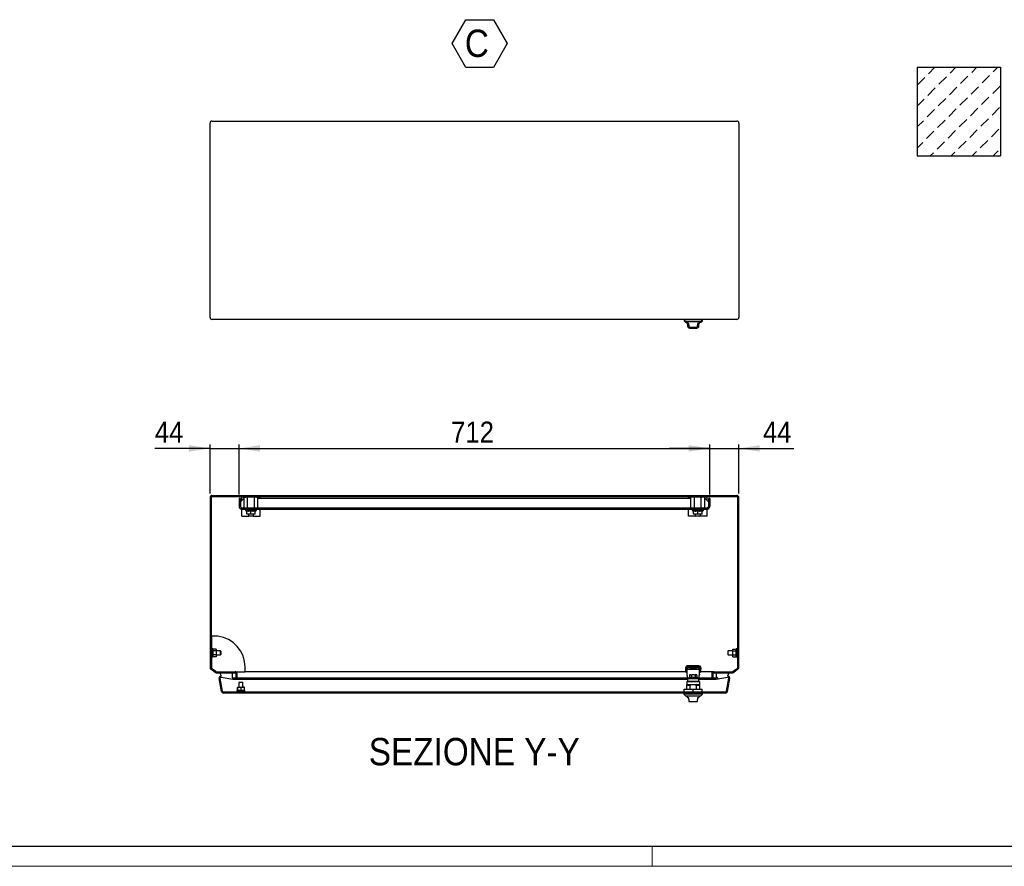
# Model space of a CAD drawing. Header units: millimetres. Extents: x 0 to 5046, y 0 to 3564.
# Tile 2 of 6: x 1569 to 3059, y 0 to 1280. Entities that reach past the tile are written whole.
import ezdxf

# ---------------------------------------------------------------- set-up
doc = ezdxf.new("R2010")
doc.units = ezdxf.units.MM
doc.header["$LTSCALE"] = 6
doc.layers.add('SLD-0', color=179, linetype='Continuous')
doc.layers.add('SLD-0_1', color=7, linetype='Continuous')
doc.styles.add('SLDTEXTSTYLE3', font='Gothic.ttf', dxfattribs={"width": 0.913})
doc.dimstyles.new('SLDDIMSTYLE1', dxfattribs={"dimtxt": 31.75, "dimasz": 31.75, "dimexe": 0, "dimexo": 0.0625, "dimgap": 7.9375, "dimtad": 1, "dimrnd": 1e-09, "dimzin": 12, "dimdsep": 46, "dimtxsty": 'SLDTEXTSTYLE3', "dimsah": 1, "dimcen": 0.09, "dimadec": 0, "dimazin": 3, "dimtfac": 1, "dimtofl": 0, "dimtmove": 0, "dimatfit": 3, "dimfxl": 1, "dimfrac": 2, "dimtolj": 1, "dimtzin": 12, "dimarcsym": 0})
doc.dimstyles.new('SLDDIMSTYLE3', dxfattribs={"dimtxt": 31.75, "dimasz": 31.75, "dimexe": 0, "dimexo": 0.0625, "dimgap": 7.9375, "dimtad": 1, "dimrnd": 1e-09, "dimzin": 12, "dimdsep": 46, "dimtxsty": 'SLDTEXTSTYLE3', "dimsah": 1, "dimcen": 0.09, "dimadec": 0, "dimazin": 3, "dimtfac": 1, "dimtmove": 0, "dimatfit": 0, "dimfxl": 1, "dimfrac": 2, "dimtolj": 1, "dimtzin": 12, "dimarcsym": 0})

# ---------------------------------------------------------------- blocks, each defined once
blk = doc.blocks.new('SW_HATCH_0')
at = {"color": 0, "linetype": 'Continuous', "lineweight": 18}
for p, q in [((0, 0), (9.8, 9.8)), ((32.7, 1), (41.5, 9.8)), ((65.4, 1.9), (73.3, 9.8)), ((98.1, 2.9), (105, 9.8)), ((-16.8, -16.8), (-5.6, -5.6)), ((15.9, -15.9), (27.1, -4.6)), ((48.6, -14.9), (59.8, -3.7)), ((81.3, -13.9), (92.5, -2.7)), ((-1, -32.7), (10.3, -21.5)), ((31.7, -31.7), (43, -20.5)), ((64.5, -30.8), (75.7, -19.6)), ((97.2, -29.8), (108.4, -18.6)), ((-17, -48.8), (-6.6, -38.3)), ((14.9, -48.6), (26.1, -37.4)), ((47.6, -47.6), (58.9, -36.4)), ((80.3, -46.7), (91.6, -35.4)), ((-1.9, -65.4), (9.3, -54.2)), ((30.8, -64.5), (42, -53.2)), ((63.5, -63.5), (74.7, -52.3)), ((96.2, -62.5), (107.4, -51.3)), ((-17, -80.5), (-7.5, -71)), ((13.9, -81.3), (25.2, -70.1)), ((46.7, -80.3), (57.9, -69.1)), ((79.4, -79.4), (90.6, -68.1)), ((-2.9, -98.1), (8.3, -86.9)), ((29.8, -97.2), (41, -86)), ((62.5, -96.2), (73.8, -85)), ((95.2, -95.2), (106.5, -84)), ((-17, -112.3), (-8.5, -103.8)), ((13, -114), (24.2, -102.8)), ((45.7, -113.1), (56.9, -101.8)), ((78.4, -112.1), (89.6, -100.9)), ((34.6, -124.2), (40.1, -118.7)), ((66.3, -124.2), (72.8, -117.7)), ((98.1, -124.2), (105.5, -116.7)), ((2.8, -124.2), (7.4, -119.6))]:
    blk.add_line(p, q, dxfattribs=at)
blk = doc.blocks.new('SW_NOTE_0_6')
at = {"layer": 'SLD-0_1', "color": 0}
for p, q in [((-19.3, 31.7), (1.5, 67.8)), ((1.5, 67.8), (43.2, 67.8)), ((43.2, 67.8), (64, 31.7)), ((1.5, -4.4), (-19.3, 31.7)), ((64, 31.7), (43.2, -4.4)), ((43.2, -4.4), (1.5, -4.4))]:
    blk.add_line(p, q, dxfattribs=at)
at = {"layer": 'SLD-0_1', "color": 0, "insert": (0, 52.7), "char_height": 41.3, "attachment_point": 1, "style": 'SLDTEXTSTYLE3'}
blk.add_mtext('C', dxfattribs=at)
blk = doc.blocks.new('_D_22')
at = {"layer": 'SLD-0', "color": 7}
for p, q in [((1857.4, 631.4), (1773.9, 631.4)), ((1857.4, 563.3), (1857.4, 637.4)), ((1857.4, 631.4), (1901.4, 631.4)), ((1901.4, 561.8), (1901.4, 637.4)), ((1901.4, 631.4), (1962.4, 631.4))]:
    blk.add_line(p, q, dxfattribs=at)
for points in [[(1857.4, 631.4), (1825.6, 636.3), (1825.6, 626.5)], [(1901.4, 631.4), (1933.1, 626.5), (1933.1, 636.3)]]:
    blk.add_solid(points, dxfattribs=at)
at = {"layer": 'SLD-0', "color": 7, "insert": (1773.9, 672), "char_height": 31.75, "attachment_point": 1, "style": 'SLDTEXTSTYLE3'}
blk.add_mtext('44', dxfattribs=at)
blk = doc.blocks.new('_D_23')
at = {"layer": 'SLD-0', "color": 7}
for p, q in [((1901.4, 561.8), (1901.4, 637.4)), ((1901.4, 631.4), (2613.4, 631.4)), ((2613.4, 561.8), (2613.4, 637.4))]:
    blk.add_line(p, q, dxfattribs=at)
for points in [[(1901.4, 631.4), (1933.1, 626.5), (1933.1, 636.3)], [(2613.4, 631.4), (2581.6, 636.3), (2581.6, 626.5)]]:
    blk.add_solid(points, dxfattribs=at)
at = {"layer": 'SLD-0', "color": 7, "insert": (2222.2, 672), "char_height": 31.75, "attachment_point": 1, "style": 'SLDTEXTSTYLE3'}
blk.add_mtext('712', dxfattribs=at)
blk = doc.blocks.new('_D_24')
at = {"layer": 'SLD-0', "color": 7}
for p, q in [((2613.4, 631.4), (2552.3, 631.4)), ((2613.4, 561.8), (2613.4, 637.4)), ((2613.4, 631.4), (2657.4, 631.4)), ((2657.4, 563.3), (2657.4, 637.4)), ((2657.4, 631.4), (2740.8, 631.4))]:
    blk.add_line(p, q, dxfattribs=at)
for points in [[(2613.4, 631.4), (2581.6, 636.3), (2581.6, 626.5)], [(2657.4, 631.4), (2689.1, 626.5), (2689.1, 636.3)]]:
    blk.add_solid(points, dxfattribs=at)
at = {"layer": 'SLD-0', "color": 7, "insert": (2693.9, 672), "char_height": 31.75, "attachment_point": 1, "style": 'SLDTEXTSTYLE3'}
blk.add_mtext('44', dxfattribs=at)

msp = doc.modelspace()

# ---------------------------------------------------------------- hatches: boundary and pattern name
at = {"layer": 'SLD-0', "linetype": 'Continuous', "lineweight": 18}
h = msp.add_hatch(dxfattribs=at)
h.set_pattern_fill('ANSI31', color=256, scale=6, style=0)
edge = h.paths.add_edge_path(flags=0)
edge.add_arc((2619.351552, 290.762304), 1.5, 90, 180, ccw=False)
edge.add_line((2619.351552, 292.262304), (2647.836768, 292.262304))
edge.add_arc((2647.836768, 295.262304), 3, 270, 305)
edge.add_line((2649.557497, 292.804848), (2656.072282, 297.366549))
edge.add_arc((2654.351552, 299.824005), 3, 305, 360)
edge.add_line((2657.351552, 299.824005), (2657.351552, 557.262304))
edge.add_arc((2654.351552, 557.262304), 3, 0, 90)
edge.add_line((2654.351552, 560.262304), (1860.351552, 560.262304))
edge.add_arc((1860.351552, 557.262304), 3, 90, 180)
edge.add_line((1857.351552, 557.262304), (1857.351552, 299.824005))
edge.add_arc((1860.351552, 299.824005), 3, 180, 235)
edge.add_line((1858.630823, 297.366549), (1865.145608, 292.804848))
edge.add_arc((1866.866337, 295.262304), 3, 235, 270)
edge.add_line((1866.866337, 292.262304), (1895.351552, 292.262304))
edge.add_arc((1895.351552, 290.762304), 1.5, 0, 90, ccw=False)
edge.add_line((1896.851552, 290.762304), (1896.851552, 284.262304))
edge.add_line((1896.851552, 284.262304), (1898.351552, 284.262304))
edge.add_line((1898.351552, 284.262304), (1898.351552, 290.762304))
edge.add_arc((1895.351552, 290.762304), 3, 0, 90)
edge.add_line((1895.351552, 293.762304), (1866.866337, 293.762304))
edge.add_arc((1866.866337, 295.262304), 1.5, 235, 270, ccw=False)
edge.add_line((1866.005972, 294.033576), (1859.491188, 298.595277))
edge.add_arc((1860.351552, 299.824005), 1.5, 180, 235, ccw=False)
edge.add_line((1858.851552, 299.824005), (1858.851552, 557.262304))
edge.add_arc((1860.351552, 557.262304), 1.5, 90, 180, ccw=False)
edge.add_line((1860.351552, 558.762304), (2654.351552, 558.762304))
edge.add_arc((2654.351552, 557.262304), 1.5, 0, 90, ccw=False)
edge.add_line((2655.851552, 557.262304), (2655.851552, 299.824005))
edge.add_arc((2654.351552, 299.824005), 1.5, -55, 0, ccw=False)
edge.add_line((2655.211917, 298.595277), (2648.697133, 294.033576))
edge.add_arc((2647.836768, 295.262304), 1.5, 270, 305, ccw=False)
edge.add_line((2647.836768, 293.762304), (2619.351552, 293.762304))
edge.add_arc((2619.351552, 290.762304), 3, 90, 180)
edge.add_line((2616.351552, 290.762304), (2616.351552, 284.262304))
edge.add_line((2616.351552, 284.262304), (2617.851552, 284.262304))
edge.add_line((2617.851552, 284.262304), (2617.851552, 290.762304))
h = msp.add_hatch(dxfattribs=at)
h.set_pattern_fill('ANSI31', color=256, scale=6, style=0)
edge = h.paths.add_edge_path(flags=0)
edge.add_line((1903.351552, 543.762304), (1903.351552, 555.762304))
edge.add_line((1903.351552, 555.762304), (1901.351552, 555.762304))
edge.add_line((1901.351552, 555.762304), (1901.351552, 543.762304))
edge.add_arc((1905.351552, 543.762304), 4, 180, 270)
edge.add_line((1905.351552, 539.762304), (2609.351552, 539.762304))
edge.add_arc((2609.351552, 543.762304), 4, 270, 360)
edge.add_line((2613.351552, 543.762304), (2613.351552, 555.762304))
edge.add_line((2613.351552, 555.762304), (2611.351552, 555.762304))
edge.add_line((2611.351552, 555.762304), (2611.351552, 543.762304))
edge.add_arc((2609.351552, 543.762304), 2, 270, 360, ccw=False)
edge.add_line((2609.351552, 541.762304), (1905.351552, 541.762304))
edge.add_arc((1905.351552, 543.762304), 2, 180, 270, ccw=False)
h = msp.add_hatch(dxfattribs=at)
h.set_pattern_fill('ANSI31', color=256, scale=6, angle=90, style=0)
edge = h.paths.add_edge_path(flags=0)
edge.add_line((1891.806851, 282.604004), (1892.067323, 284.081216))
edge.add_line((1892.067323, 284.081216), (1891.11139, 284.249773))
edge.add_line((1891.11139, 284.249773), (1891.090287, 291.265317))
edge.add_arc((1890.090291, 291.262308), 1, 0.172351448, 90.172351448)
edge.add_line((1890.087283, 292.262304), (1872.324428, 292.208871))
edge.add_line((1872.324428, 292.208871), (1874.620906, 287.15749))
edge.add_arc((1874.099962, 284.203067), 3, 80, 190)
edge.add_line((1871.145538, 283.682122), (1874.62475, 263.950531))
edge.add_arc((1877.579173, 264.471476), 3, 190, 270)
edge.add_line((1877.579173, 261.471476), (2637.123931, 261.471476))
edge.add_arc((2637.123931, 264.471476), 3, 270, 350)
edge.add_line((2640.078355, 263.950531), (2643.557567, 283.682122))
edge.add_arc((2640.603143, 284.203067), 3, 350, 460)
edge.add_line((2640.082199, 287.15749), (2642.378677, 292.208871))
edge.add_line((2642.378677, 292.208871), (2624.615822, 292.262304))
edge.add_arc((2624.612814, 291.262308), 1, 89.827648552, 179.827648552)
edge.add_line((2623.612818, 291.265317), (2623.591715, 284.249773))
edge.add_line((2623.591715, 284.249773), (2622.635782, 284.081216))
edge.add_line((2622.635782, 284.081216), (2622.896254, 282.604004))
edge.add_line((2622.896254, 282.604004), (2640.342671, 285.680278))
edge.add_arc((2640.603143, 284.203067), 1.5, -10, 100, ccw=False)
edge.add_line((2642.080355, 283.942594), (2638.601143, 264.211003))
edge.add_arc((2637.123931, 264.471476), 1.5, 270, 350, ccw=False)
edge.add_line((2637.123931, 262.971476), (1877.579173, 262.971476))
edge.add_arc((1877.579173, 264.471476), 1.5, 190, 270, ccw=False)
edge.add_line((1876.101962, 264.211003), (1872.62275, 283.942594))
edge.add_arc((1874.099962, 284.203067), 1.5, 80, 190, ccw=False)
edge.add_line((1874.360434, 285.680278), (1891.806851, 282.604004))

# ---------------------------------------------------------------- linework, layer by layer
at = {"color": 7, "linetype": 'Continuous', "lineweight": 25}
for p, q in [((1857.351552, 829.38637), (1857.351552, 1123.38637)), ((1860.351552, 1126.38637), (2654.351552, 1126.38637)), ((2657.351552, 1123.38637), (2657.351552, 829.38637)), ((2654.351552, 826.38637), (1860.351552, 826.38637)), ((2574.351552, 826.38637), (2574.351552, 826.095542)), ((2574.351552, 826.095542), (2576.851552, 823.595542)), ((2602.351552, 826.095542), (2574.351552, 826.095542)), ((2574.401552, 826.045542), (2574.401552, 824.561975)), ((2574.401552, 824.561975), (2576.901552, 822.061975)), ((2575.88512, 824.561975), (2574.401552, 824.561975)), ((2576.851552, 823.595542), (2599.851552, 823.595542)), ((2576.901552, 822.061975), (2579.343013, 822.061975)), ((2588.351552, 822.895542), (2578.601553, 822.895542)), ((2579.748905, 821.361975), (2578.651553, 821.361975)), ((2579.851552, 820.729478), (2579.851552, 820.395542)), ((2581.851552, 820.395542), (2579.851552, 820.395542)), ((2581.851552, 817.795542), (2581.851552, 820.395542)), ((2598.101551, 822.895542), (2588.351552, 822.895542)), ((2596.851552, 820.395542), (2594.851552, 820.395542)), ((2594.851552, 820.395542), (2594.851552, 817.795542)), ((2596.851552, 820.395542), (2596.851552, 820.729478)), ((2598.151551, 821.361975), (2596.954199, 821.361975)), ((2597.360092, 822.061975), (2599.901552, 822.061975)), ((2599.851552, 823.595542), (2602.351552, 826.095542)), ((2599.901552, 822.061975), (2602.401552, 824.561975)), ((2602.401552, 824.561975), (2600.817985, 824.561975)), ((2602.401552, 826.061975), (2602.317985, 826.061975)), ((2602.351552, 826.095542), (2602.351552, 826.38637)), ((2602.401552, 824.561975), (2602.401552, 826.061975)), ((2579.901552, 819.195911), (2579.901552, 816.261975)), ((2582.851552, 814.795542), (2593.851552, 814.795542)), ((2582.901552, 813.261975), (2588.401552, 813.261975)), ((2588.401552, 813.261975), (2593.901552, 813.261975)), ((2596.901552, 816.261975), (2596.901552, 819.195911)), ((1857.351552, 557.262304), (1857.351552, 299.824005)), ((1858.851552, 557.262304), (1858.851552, 299.824005)), ((1860.351552, 560.262304), (2654.351552, 560.262304)), ((1860.351552, 558.762304), (2654.351552, 558.762304)), ((1901.351552, 555.762304), (1901.351552, 543.762304)), ((1903.351552, 555.762304), (1901.351552, 555.762304)), ((1903.351552, 555.762304), (1903.351552, 543.762304)), ((1908.351552, 555.762304), (1903.351552, 550.762304)), ((1905.351552, 557.762304), (1905.351552, 558.762304)), ((1907.351552, 557.762304), (1905.351552, 557.762304)), ((1905.351552, 552.762304), (1905.351552, 557.762304)), ((1907.351552, 557.762304), (1911.268649, 557.762304)), ((1908.959248, 555.762304), (1908.351552, 555.762304)), ((1908.959248, 541.762304), (1908.959248, 557.762304)), ((1914.1554, 557.762304), (1911.268649, 557.762304)), ((1914.1554, 541.762304), (1914.1554, 557.762304)), ((1924.547705, 557.762304), (1914.1554, 557.762304)), ((1917.29, 557.762304), (1917.29, 558.762304)), ((1921.413105, 558.762304), (1921.413105, 557.762304)), ((1924.547705, 541.762304), (1924.547705, 557.762304)), ((1927.434456, 557.762304), (1924.547705, 557.762304)), ((1927.434456, 557.762304), (1931.351552, 557.762304)), ((1929.743857, 541.762304), (1929.743857, 557.762304)), ((2584.959248, 555.762304), (1929.743857, 555.762304)), ((1933.351552, 557.762304), (1931.351552, 557.762304)), ((1933.351552, 558.762304), (1933.351552, 557.762304)), ((1933.351552, 555.762304), (1933.351552, 557.762304)), ((2581.351552, 557.762304), (2581.351552, 558.762304)), ((2583.351552, 557.762304), (2581.351552, 557.762304)), ((2581.351552, 555.762304), (2581.351552, 557.762304)), ((2587.268649, 557.762304), (2583.351552, 557.762304)), ((2584.959248, 541.762304), (2584.959248, 557.762304)), ((2590.1554, 557.762304), (2587.268649, 557.762304)), ((2590.1554, 541.762304), (2590.1554, 557.762304)), ((2600.547705, 557.762304), (2590.1554, 557.762304)), ((2593.29, 558.762304), (2593.29, 557.762304)), ((2597.413105, 557.762304), (2597.413105, 558.762304)), ((2600.547705, 541.762304), (2600.547705, 557.762304)), ((2603.434456, 557.762304), (2600.547705, 557.762304)), ((2607.351552, 557.762304), (2603.434456, 557.762304)), ((2605.743857, 541.762304), (2605.743857, 557.762304)), ((2606.351552, 555.762304), (2605.743857, 555.762304)), ((2611.351552, 550.762304), (2606.351552, 555.762304)), ((2609.351552, 557.762304), (2607.351552, 557.762304)), ((2609.351552, 558.762304), (2609.351552, 557.762304)), ((2609.351552, 552.762304), (2609.351552, 557.762304)), ((2611.351552, 555.762304), (2611.351552, 543.762304)), ((2613.351552, 555.762304), (2611.351552, 555.762304)), ((2613.351552, 555.762304), (2613.351552, 543.762304)), ((2655.851552, 299.824005), (2655.851552, 557.262304)), ((2657.351552, 299.824005), (2657.351552, 557.262304)), ((1903.351552, 540.298202), (1903.351552, 539.762304)), ((1905.351552, 539.762304), (1903.351552, 539.762304)), ((1905.351552, 541.762304), (2609.351552, 541.762304)), ((1905.351552, 539.762304), (2609.351552, 539.762304)), ((1905.351552, 528.762304), (1905.351552, 539.762304)), ((1911.12653, 539.762304), (1910.951552, 537.762304)), ((1910.951552, 537.762304), (1912.851552, 536.665338)), ((1910.951552, 537.762304), (1919.351552, 537.762304)), ((1912.851552, 532.342861), (1912.851552, 537.245895)), ((1919.351552, 537.762304), (1927.751552, 537.762304)), ((1919.351552, 532.342861), (1919.351552, 537.245895)), ((1925.851552, 536.665338), (1927.751552, 537.762304)), ((1925.851552, 532.342861), (1925.851552, 537.245895)), ((1927.751552, 537.762304), (1927.576575, 539.762304)), ((1933.351552, 528.762304), (1933.351552, 539.762304)), ((2581.351552, 528.762304), (2581.351552, 539.762304)), ((2587.12653, 539.762304), (2586.951552, 537.762304)), ((2586.951552, 537.762304), (2588.851552, 536.665338)), ((2586.951552, 537.762304), (2595.351552, 537.762304)), ((2588.851552, 532.342861), (2588.851552, 537.245895)), ((2595.351552, 537.762304), (2603.751552, 537.762304)), ((2595.351552, 532.342861), (2595.351552, 537.245895)), ((2601.851552, 536.665338), (2603.751552, 537.762304)), ((2601.851552, 532.342861), (2601.851552, 537.245895)), ((2603.751552, 537.762304), (2603.576575, 539.762304)), ((2611.351552, 539.762304), (2609.351552, 539.762304)), ((2609.351552, 528.762304), (2609.351552, 539.762304)), ((2611.351552, 540.298202), (2611.351552, 539.762304)), ((1905.351552, 528.762304), (1916.101552, 528.762304)), ((1916.101552, 531.762304), (1912.851552, 531.762304)), ((1915.351552, 531.762304), (1915.351552, 529.512304)), ((1915.351552, 529.512304), (1916.101552, 528.762304)), ((1915.351552, 529.512304), (1923.351552, 529.512304)), ((1919.351552, 532.342861), (1916.101552, 531.762304)), ((1922.601552, 531.762304), (1916.101552, 531.762304)), ((1922.601552, 528.762304), (1916.101552, 528.762304)), ((1925.851552, 532.342861), (1922.601552, 531.762304)), ((1925.851552, 531.762304), (1922.601552, 531.762304)), ((1922.601552, 528.762304), (1923.351552, 529.512304)), ((1922.601552, 528.762304), (1933.351552, 528.762304)), ((1923.351552, 529.512304), (1923.351552, 531.762304)), ((2592.101552, 528.762304), (2581.351552, 528.762304)), ((2592.101552, 531.762304), (2588.851552, 531.762304)), ((2591.351552, 531.762304), (2591.351552, 529.512304)), ((2591.351552, 529.512304), (2592.101552, 528.762304)), ((2591.351552, 529.512304), (2599.351552, 529.512304)), ((2595.351552, 532.342861), (2592.101552, 531.762304)), ((2598.601552, 531.762304), (2592.101552, 531.762304)), ((2598.601552, 528.762304), (2592.101552, 528.762304)), ((2601.851552, 532.342861), (2598.601552, 531.762304)), ((2601.851552, 531.762304), (2598.601552, 531.762304)), ((2598.601552, 528.762304), (2599.351552, 529.512304)), ((2609.351552, 528.762304), (2598.601552, 528.762304)), ((2599.351552, 529.512304), (2599.351552, 531.762304)), ((1858.901552, 345.762304), (1858.851552, 345.762304)), ((1858.901552, 345.762304), (1858.901552, 331.762304)), ((1858.951552, 344.262304), (1858.901552, 344.262304)), ((1858.951552, 344.262304), (1858.951552, 333.262304)), ((1859.38261, 347.599304), (1859.38261, 326.762304)), ((1869.00761, 347.599304), (1859.38261, 347.599304)), ((2655.801552, 344.262304), (2655.751552, 344.262304)), ((2655.751552, 333.262304), (2655.751552, 344.262304)), ((2655.851552, 345.762304), (2655.801552, 345.762304)), ((2655.801552, 331.762304), (2655.801552, 345.762304)), ((1858.851552, 331.762304), (1858.901552, 331.762304)), ((1858.901552, 333.262304), (1858.951552, 333.262304)), ((1861.451552, 328.262304), (1859.851552, 328.262304)), ((1859.851552, 328.262304), (1859.851552, 322.262304)), ((1861.451552, 328.262304), (1861.451552, 322.262304)), ((1866.451552, 328.035807), (1861.451552, 328.035807)), ((1866.451552, 328.035807), (1866.451552, 325.149055)), ((2648.251552, 325.149055), (2648.251552, 328.035807)), ((2648.251552, 328.035807), (2653.251552, 328.035807)), ((2654.851552, 328.262304), (2653.251552, 328.262304)), ((2653.251552, 316.262304), (2653.251552, 328.262304)), ((2654.851552, 316.262304), (2654.851552, 328.262304)), ((2655.751552, 333.262304), (2655.801552, 333.262304)), ((2655.801552, 331.762304), (2655.851552, 331.762304)), ((1859.851552, 326.762304), (1858.851552, 326.762304)), ((1858.851552, 317.762304), (1859.851552, 317.762304)), ((1859.38261, 317.762304), (1859.38261, 298.67895)), ((1859.851552, 322.262304), (1859.851552, 316.262304)), ((1859.851552, 316.262304), (1861.451552, 316.262304)), ((1866.451552, 325.149055), (1861.451552, 325.149055)), ((1861.451552, 322.262304), (1861.451552, 316.262304)), ((1866.451552, 319.375553), (1861.451552, 319.375553)), ((1866.451552, 316.488801), (1861.451552, 316.488801)), ((1873.351552, 325.262304), (1866.451552, 325.262304)), ((1866.451552, 325.149055), (1866.451552, 319.375553)), ((1866.451552, 319.375553), (1866.451552, 316.488801)), ((1866.451552, 319.262304), (1873.351552, 319.262304)), ((1873.851552, 324.762304), (1873.351552, 325.262304)), ((1873.351552, 319.262304), (1873.351552, 325.262304)), ((1873.351552, 319.262304), (1873.851552, 319.762304)), ((1873.851552, 324.762304), (1873.851552, 322.262304)), ((1873.851552, 322.262304), (1873.851552, 319.762304)), ((2641.351552, 325.262304), (2640.851552, 324.762304)), ((2640.851552, 324.762304), (2640.851552, 322.262304)), ((2640.851552, 322.262304), (2640.851552, 319.762304)), ((2640.851552, 319.762304), (2641.351552, 319.262304)), ((2648.251552, 325.262304), (2641.351552, 325.262304)), ((2641.351552, 319.262304), (2641.351552, 325.262304)), ((2641.351552, 319.262304), (2648.251552, 319.262304)), ((2648.251552, 325.149055), (2653.251552, 325.149055)), ((2648.251552, 319.375553), (2648.251552, 325.149055)), ((2648.251552, 319.375553), (2653.251552, 319.375553)), ((2648.251552, 316.488801), (2648.251552, 319.375553)), ((2648.251552, 316.488801), (2653.251552, 316.488801)), ((2653.251552, 316.262304), (2654.851552, 316.262304)), ((2655.851552, 326.762304), (2654.851552, 326.762304)), ((2654.851552, 317.762304), (2655.851552, 317.762304)), ((1866.005972, 294.033576), (1859.491188, 298.595277)), ((1910.53261, 293.762304), (1910.53261, 300.522304)), ((2576.701552, 299.691222), (2576.701552, 294.541222)), ((2578.701552, 300.691222), (2578.701552, 296.170767)), ((2599.82998, 300.691222), (2578.701552, 300.691222)), ((2579.804476, 300.091922), (2578.701552, 297.283758)), ((2579.798296, 300.070362), (2579.323116, 297.541222)), ((2597.001552, 302.691222), (2579.701552, 302.691222)), ((2580.701552, 300.181296), (2580.701552, 300.291222)), ((2580.701552, 300.291222), (2596.001552, 300.291222)), ((2588.244975, 297.541222), (2583.656186, 299.313982)), ((2593.046623, 299.313982), (2588.457835, 297.541222)), ((2596.001552, 300.291222), (2596.001552, 300.181341)), ((2598.001552, 297.283006), (2596.898333, 300.091922)), ((2597.379693, 297.541222), (2596.904513, 300.070362)), ((2598.001552, 299.691222), (2598.001552, 300.691222)), ((2598.001552, 299.691222), (2598.001552, 297.691222)), ((2600.001552, 299.691222), (2600.001552, 297.691222)), ((2655.211917, 298.595277), (2648.697133, 294.033576)), ((1865.145608, 292.804848), (1858.630823, 297.366549)), ((1866.866337, 293.762304), (1895.351552, 293.762304)), ((1866.866337, 292.262304), (1895.351552, 292.262304)), ((1874.62475, 263.950531), (1871.145538, 283.682122)), ((1872.324428, 292.208871), (1890.087283, 292.262304)), ((1874.620906, 287.15749), (1872.324428, 292.208871)), ((1876.101962, 264.211003), (1872.62275, 283.942594)), ((1874.600186, 287.203067), (1874.099962, 287.203067)), ((1874.360434, 285.680278), (1891.806851, 282.604004)), ((1891.090287, 291.265317), (1891.11139, 284.249773)), ((1891.11139, 284.249773), (1892.067323, 284.081216)), ((1891.11139, 284.249773), (2579.765445, 284.249773)), ((1892.067323, 284.081216), (1891.806851, 282.604004)), ((1892.067323, 284.081216), (2579.797983, 284.081216)), ((1895.351552, 293.762304), (1910.53261, 293.762304)), ((1896.851552, 284.262304), (1896.851552, 290.762304)), ((1896.851552, 284.262304), (1898.351552, 284.262304)), ((1898.351552, 284.262304), (1898.351552, 290.762304)), ((1898.351552, 284.262304), (2579.763025, 284.262304)), ((2576.804435, 293.762304), (1910.53261, 293.762304)), ((2578.851405, 296.340193), (2577.882392, 293.872982)), ((2577.947275, 294.21832), (2577.882392, 293.872982)), ((2578.701552, 293.541222), (2578.851405, 293.541222)), ((2578.851405, 297.541222), (2597.851405, 297.541222)), ((2578.851405, 297.541222), (2578.851405, 293.79856)), ((2578.851405, 293.79856), (2578.851405, 289.333316)), ((2578.851405, 289.333316), (2578.851405, 288.984693)), ((2578.851405, 289.333316), (2579.912501, 283.836613)), ((2578.851405, 288.984693), (2579.912501, 283.48799)), ((2579.851405, 283.471476), (2579.851405, 279.471476)), ((2579.851405, 283.471476), (2596.851405, 283.471476)), ((2579.912501, 283.48799), (2579.912501, 283.836613)), ((2582.214052, 285.121476), (2581.601552, 284.621476)), ((2581.601552, 284.621476), (2581.601552, 283.921476)), ((2588.351552, 284.621476), (2581.601552, 284.621476)), ((2581.901553, 283.471476), (2581.901553, 283.621476)), ((2581.999543, 283.621476), (2581.999543, 283.471476)), ((2594.489052, 285.121476), (2582.214052, 285.121476)), ((2582.290535, 283.471476), (2582.290535, 283.621476)), ((2582.765689, 283.621476), (2583.410566, 283.621476)), ((2582.765689, 283.621476), (2582.765689, 283.471476)), ((2582.826552, 288.621476), (2582.826552, 285.121476)), ((2583.953423, 289.121476), (2583.403903, 289.121476)), ((2583.410566, 283.471476), (2583.410566, 283.621476)), ((2585.328249, 289.121476), (2583.953423, 289.121476)), ((2583.953425, 289.121476), (2585.328247, 289.121476)), ((2584.205572, 283.621476), (2585.126553, 283.621476)), ((2584.205572, 283.471476), (2584.205572, 283.621476)), ((2585.126553, 283.621476), (2585.126553, 283.471476)), ((2585.328249, 289.121476), (2585.877728, 289.121476)), ((2585.589052, 288.621476), (2585.589052, 285.121476)), ((2585.877728, 289.121476), (2586.976559, 289.121476)), ((2586.145523, 283.621476), (2587.231522, 283.621476)), ((2586.145523, 283.471476), (2586.145523, 283.621476)), ((2589.726546, 289.121476), (2586.976559, 289.121476)), ((2587.231522, 283.621476), (2587.231522, 283.471476)), ((2595.101552, 284.621476), (2588.351552, 284.621476)), ((2589.471583, 283.621476), (2588.351552, 283.621476)), ((2588.351552, 283.471476), (2588.351552, 283.621476)), ((2589.471583, 283.621476), (2589.471583, 283.471476)), ((2589.726546, 289.121476), (2590.825377, 289.121476)), ((2591.576552, 283.621476), (2590.557582, 283.621476)), ((2590.557582, 283.471476), (2590.557582, 283.621476)), ((2590.825377, 289.121476), (2591.374858, 289.121476)), ((2591.114052, 288.621476), (2591.114052, 285.121476)), ((2591.374856, 289.121476), (2592.749682, 289.121476)), ((2592.74968, 289.121476), (2591.374858, 289.121476)), ((2591.576552, 283.621476), (2591.576552, 283.471476)), ((2593.292539, 283.621476), (2592.497532, 283.621476)), ((2592.497532, 283.471476), (2592.497532, 283.621476)), ((2593.299202, 289.121476), (2592.74968, 289.121476)), ((2593.292539, 283.621476), (2593.292539, 283.471476)), ((2593.876552, 288.621476), (2593.876552, 285.121476)), ((2594.41257, 283.621476), (2593.937416, 283.621476)), ((2593.937416, 283.471476), (2593.937416, 283.621476)), ((2594.41257, 283.621476), (2594.41257, 283.471476)), ((2595.101552, 284.621476), (2594.489052, 285.121476)), ((2594.703562, 283.471476), (2594.703562, 283.621476)), ((2594.801552, 283.621476), (2594.801552, 283.471476)), ((2595.101552, 283.921476), (2595.101552, 284.621476)), ((2596.790309, 283.836613), (2597.851405, 289.333316)), ((2596.790309, 283.48799), (2597.851405, 288.984693)), ((2596.790309, 283.836613), (2596.790309, 283.48799)), ((2596.851405, 279.471476), (2596.851405, 283.471476)), ((2596.904826, 284.081216), (2622.635782, 284.081216)), ((2596.937365, 284.249773), (2623.591715, 284.249773)), ((2596.939784, 284.262304), (2616.351552, 284.262304)), ((2597.851405, 293.79856), (2597.851405, 297.541222)), ((2597.851405, 296.340193), (2598.820417, 293.872982)), ((2597.851405, 289.333316), (2597.851405, 293.79856)), ((2597.851405, 293.541222), (2598.001552, 293.541222)), ((2597.851405, 289.333316), (2597.851405, 288.984693)), ((2598.001552, 296.170002), (2598.001552, 297.691222)), ((2598.001552, 297.691222), (2600.001552, 297.691222)), ((2598.820417, 293.872982), (2598.755534, 294.21832)), ((2619.351552, 293.762304), (2599.898669, 293.762304)), ((2600.001552, 294.541222), (2600.001552, 297.691222)), ((2616.351552, 290.762304), (2616.351552, 284.262304)), ((2616.351552, 284.262304), (2617.851552, 284.262304)), ((2617.851552, 290.762304), (2617.851552, 284.262304)), ((2619.351552, 293.762304), (2647.836768, 293.762304)), ((2619.351552, 292.262304), (2647.836768, 292.262304)), ((2622.635782, 284.081216), (2623.591715, 284.249773)), ((2622.896254, 282.604004), (2622.635782, 284.081216)), ((2622.896254, 282.604004), (2640.342671, 285.680278)), ((2623.591715, 284.249773), (2623.612818, 291.265317)), ((2624.615822, 292.262304), (2642.378677, 292.208871)), ((2638.601143, 264.211003), (2642.080355, 283.942594)), ((2640.078355, 263.950531), (2643.557567, 283.682122)), ((2642.378677, 292.208871), (2640.082199, 287.15749)), ((2640.603143, 287.203067), (2640.102919, 287.203067)), ((2656.072282, 297.366549), (2649.557497, 292.804848)), ((1891.806851, 282.604004), (2579.851405, 282.604004)), ((1898.816184, 266.018058), (1898.816184, 270.124894)), ((1899.442813, 270.124894), (1899.129499, 270.571476)), ((1899.129499, 270.571476), (1902.084702, 270.571476)), ((1899.442813, 266.018058), (1899.442813, 270.124894)), ((1901.849962, 277.971476), (1901.099962, 277.221476)), ((1901.099962, 277.221476), (1901.099962, 270.571476)), ((1904.099962, 277.221476), (1901.099962, 277.221476)), ((1901.849962, 277.971476), (1904.099962, 277.971476)), ((1904.72659, 270.124894), (1902.084702, 270.571476)), ((1902.084702, 270.571476), (1907.055165, 270.571476)), ((1904.099962, 277.971476), (1906.349962, 277.971476)), ((1907.099962, 277.221476), (1904.099962, 277.221476)), ((1904.72659, 266.018058), (1904.72659, 270.124894)), ((1907.099962, 277.221476), (1906.349962, 277.971476)), ((1907.055165, 270.571476), (1909.098735, 270.571476)), ((1907.099962, 270.571476), (1907.099962, 277.221476)), ((1909.383739, 266.018058), (1909.383739, 270.124894)), ((2578.351552, 274.471476), (2588.351552, 274.471476)), ((2578.351552, 273.471476), (2578.351552, 267.471476)), ((2578.351552, 273.471476), (2583.768977, 273.471476)), ((2578.451552, 276.971476), (2578.451552, 274.471476)), ((2578.451552, 276.971476), (2578.855764, 276.971476)), ((2579.903476, 279.471476), (2578.855764, 278.471476)), ((2591.676264, 278.471476), (2578.855764, 278.471476)), ((2578.855764, 278.471476), (2578.855764, 276.971476)), ((2579.851405, 279.471476), (2579.903476, 279.471476)), ((2579.903476, 279.471476), (2592.273506, 279.471476)), ((2583.768978, 267.471476), (2583.768977, 273.471476)), ((2588.351552, 274.471476), (2598.351552, 274.471476)), ((2591.676264, 278.471476), (2592.273506, 279.471476)), ((2597.676588, 278.471476), (2591.676264, 278.471476)), ((2592.273506, 279.471476), (2592.665415, 279.471476)), ((2592.665415, 279.471476), (2595.675342, 279.471476)), ((2592.934128, 273.471476), (2592.934128, 267.471476)), ((2592.934128, 273.471476), (2598.351552, 273.471476)), ((2595.675342, 279.471476), (2596.340813, 279.471476)), ((2596.340813, 279.471476), (2597.676588, 278.471476)), ((2596.340813, 279.471476), (2597.251552, 279.471476)), ((2596.851405, 282.604004), (2622.896254, 282.604004)), ((2598.251552, 278.471476), (2597.251552, 279.471476)), ((2598.251552, 278.471476), (2597.676588, 278.471476)), ((2598.251552, 274.471476), (2598.251552, 278.471476)), ((2598.351552, 267.471476), (2598.351552, 273.471476)), ((2637.123931, 262.971476), (1877.579173, 262.971476)), ((2637.123931, 261.471476), (1877.579173, 261.471476)), ((1897.099962, 263.021476), (1897.099962, 262.971476)), ((1897.099962, 263.021476), (1911.099962, 263.021476)), ((1898.099962, 265.571476), (1898.099962, 263.971476)), ((1910.099962, 265.571476), (1898.099962, 265.571476)), ((1910.099962, 263.971476), (1898.099962, 263.971476)), ((1898.599962, 263.071476), (1898.599962, 263.021476)), ((1898.599962, 263.071476), (1909.599962, 263.071476)), ((1898.816184, 266.018058), (1899.129499, 265.571476)), ((1899.442813, 266.018058), (1902.084702, 265.571476)), ((1899.599962, 263.971476), (1899.599962, 263.071476)), ((1908.599962, 263.071476), (1908.599962, 263.971476)), ((1909.383739, 266.018058), (1909.070425, 265.571476)), ((1909.599962, 263.021476), (1909.599962, 263.071476)), ((1910.099962, 263.971476), (1910.099962, 265.571476)), ((1911.099962, 262.971476), (1911.099962, 263.021476)), ((2574.351552, 261.471476), (2574.351552, 259.971476)), ((2574.351552, 259.971476), (2576.851552, 257.471476)), ((2588.351552, 259.971476), (2574.351552, 259.971476)), ((2574.851552, 263.471476), (2574.851552, 267.471476)), ((2574.851552, 267.471476), (2588.351552, 267.471476)), ((2574.851552, 263.471476), (2588.351552, 263.471476)), ((2576.851552, 257.471476), (2599.851552, 257.471476)), ((2578.351552, 263.471476), (2578.351552, 262.971476)), ((2598.101551, 256.771476), (2578.601553, 256.771476)), ((2579.851552, 254.605412), (2579.851552, 254.271476)), ((2581.851552, 254.271476), (2579.851552, 254.271476)), ((2581.851552, 251.671476), (2581.851552, 254.271476)), ((2583.768979, 262.971476), (2583.768979, 263.471476)), ((2588.351552, 263.471476), (2588.351552, 267.471476)), ((2588.351552, 267.471476), (2601.851552, 267.471476)), ((2588.351552, 263.471476), (2601.851552, 263.471476)), ((2602.351552, 259.971476), (2588.351552, 259.971476)), ((2592.934128, 263.471476), (2592.934128, 262.971476)), ((2596.851552, 254.271476), (2594.851552, 254.271476)), ((2594.851552, 254.271476), (2594.851552, 251.671476)), ((2596.851552, 254.271476), (2596.851552, 254.605412)), ((2598.351552, 262.971476), (2598.351552, 263.471476)), ((2599.073301, 263.422666), (2599.152492, 263.471476)), ((2599.851552, 257.471476), (2602.351552, 259.971476)), ((2601.851552, 263.471476), (2601.851552, 267.471476)), ((2602.351552, 259.971476), (2602.351552, 261.471476)), ((2582.851553, 248.671476), (2593.851552, 248.671476)), ((5016.020875, 29.511713), (30.020875, 29.511713))]:
    msp.add_line(p, q, dxfattribs=at)
at = {"color": 7, "linetype": 'Continuous', "lineweight": 18}
for p, q in [((5016.020875, 29.511713), (30.020875, 29.511713)), ((2526.020875, 29.511713), (2526.020875, -0.488287)), ((0.020875, -0.488287), (5046.020875, -0.488287))]:
    msp.add_line(p, q, dxfattribs=at)
at = {"color": 7, "linetype": 'Continuous', "lineweight": 25, "flags": 128}
for points in [[(2583.656186, 299.313982), (2582.926162, 299.581904), (2582.219252, 299.813231), (2581.562621, 299.999073), (2580.981504, 300.132288), (2580.498232, 300.207758), (2580.131377, 300.222581), (2579.895038, 300.176188), (2579.798296, 300.070362)], [(2596.904513, 300.070362), (2596.807772, 300.176188), (2596.571432, 300.222581), (2596.204577, 300.207758), (2595.721306, 300.132288), (2595.140188, 299.999073), (2594.483557, 299.813231), (2593.776647, 299.581904), (2593.046623, 299.313982)]]:
    msp.add_lwpolyline(points, dxfattribs=at)
at = {"color": 7, "linetype": 'Continuous', "lineweight": 25}
for centre, radius, start, end in [((1860.351552, 1123.38637), 3, 90, 180), ((2654.351552, 1123.38637), 3, 0, 90), ((1860.351552, 829.38637), 3, 180, 270), ((2579.101552, 824.145542), 1.25, 206.103881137, 270), ((2579.151552, 822.611975), 1.25, 206.103881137, 270), ((2579.101552, 822.894542), 0.5, 179.885408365, 240), ((2579.151552, 821.360975), 0.5, 179.885408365, 240), ((2577.851552, 820.729478), 2, 0, 60), ((2577.901552, 819.195911), 2, 0, 60), ((2598.851552, 820.729478), 2, 120, 180), ((2598.901552, 819.195911), 2, 120, 180), ((2597.601552, 824.145542), 1.25, 270, 333.896118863), ((2597.651552, 822.611975), 1.25, 270, 333.896118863), ((2597.601552, 822.894542), 0.5, 300, 0.114591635), ((2597.651552, 821.360975), 0.5, 300, 0.114591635), ((2654.351552, 829.38637), 3, 270, 0), ((2582.901552, 816.261975), 3, 180, 270), ((2582.851552, 817.795542), 3, 250.530956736, 270), ((2593.851552, 817.795542), 3, 270, 289.499208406), ((2593.901552, 816.261975), 3, 270, 0), ((1860.351552, 557.262304), 3, 90, 180), ((1860.351552, 557.262304), 1.5, 90, 180), ((2654.351552, 557.262304), 3, 0, 90), ((2654.351552, 557.262304), 1.5, 0, 90), ((1905.351552, 543.762304), 4, 180, 270), ((1905.351552, 543.762304), 2, 180, 270), ((2609.351552, 543.762304), 2, 270, 0), ((2609.351552, 543.762304), 4, 270, 0), ((1863.08061, 300.518915), 47.452, 0.004091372, 82.824720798), ((1860.351552, 299.824005), 3, 180, 235), ((1860.351552, 299.824005), 1.5, 180, 235), ((2579.701552, 299.691222), 3, 90, 180), ((2579.701552, 299.691222), 1, 90, 180), ((2597.001552, 299.691222), 3, 19.471220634, 90), ((2597.001552, 299.691222), 1, 0, 90), ((2597.001552, 299.691222), 3, 0, 19.471220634), ((2654.351552, 299.824005), 1.5, 305, 0), ((2654.351552, 299.824005), 3, 305, 0), ((1866.866337, 295.262304), 3, 235, 270), ((1866.866337, 295.262304), 1.5, 235, 270), ((1874.099962, 284.203067), 3, 80, 190), ((1874.099962, 284.203067), 1.5, 80, 190), ((1890.090291, 291.262308), 1, 0.172351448, 90.172351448), ((1895.351552, 290.762304), 3, 0, 90), ((1895.351552, 290.762304), 1.5, 0, 90), ((2579.701552, 294.541222), 3, 180, 224.778192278), ((2581.901552, 283.921476), 0.3, 180, 270), ((2594.801552, 283.921476), 0.3, 270, 0), ((2597.001552, 294.541222), 3, 315.221807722, 0), ((2619.351552, 290.762304), 3, 90, 180), ((2619.351552, 290.762304), 1.5, 90, 180), ((2624.612814, 291.262308), 1, 89.827648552, 179.827648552), ((2640.603143, 284.203067), 3, 350, 100), ((2640.603143, 284.203067), 1.5, 350, 100), ((2647.836768, 295.262304), 1.5, 270, 305), ((2647.836768, 295.262304), 3, 270, 305), ((1877.579173, 264.471476), 3, 190, 270), ((1877.579173, 264.471476), 1.5, 190, 270), ((2579.101552, 258.021476), 1.25, 206.103881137, 270), ((2579.101552, 256.770476), 0.5, 179.885408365, 240), ((2577.851552, 254.605412), 2, 0, 60), ((2598.851552, 254.605412), 2, 120, 180), ((2597.601552, 258.021476), 1.25, 270, 333.896118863), ((2597.601552, 256.770476), 0.5, 300, 0.114591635), ((2637.123931, 264.471476), 1.5, 270, 350), ((2637.123931, 264.471476), 3, 270, 350), ((2582.851552, 251.671476), 3, 250.530953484, 270), ((2593.851552, 251.671476), 3, 270, 289.499208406)]:
    msp.add_arc(centre, radius, start, end, dxfattribs=at)
for centre, major_axis, ratio, start_param, end_param in [((2583.403903, 288.621476), (-0.57735, 0), 0.8660254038, 4.7123889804, 6.2831853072), ((2585.877728, 288.621476), (0, 0.5), 0.5773502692, 0, 1.5707963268), ((2590.825377, 288.621476), (0, 0.5), 0.5773502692, 4.7123889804, 6.283185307), ((2593.299202, 288.621476), (0.57735, 0), 0.8660254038, 0, 1.5707963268)]:
    msp.add_ellipse(centre, major_axis=major_axis, ratio=ratio, start_param=start_param, end_param=end_param, dxfattribs=at)
for points, knots in [([(2581.851552, 817.795542), (2581.851552, 817.627888), (2581.851552, 817.241702), (2581.851552, 816.662997), (2581.851552, 816.021787), (2581.851552, 815.35594), (2581.851552, 815.034861), (2581.851552, 814.941427), (2581.851552, 814.967116), (2581.851552, 814.967117)], [0, 0, 0, 0, 0.0738619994, 0.17013915, 0.2754649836, 0.4455724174, 0.7352607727, 0.9999905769, 1, 1, 1, 1]), ([(2593.234332, 814.795542), (2593.186056, 814.736449), (2592.893505, 814.37835), (2591.864829, 813.842736), (2590.261411, 813.482027), (2588.482236, 813.413988), (2586.854217, 813.466544), (2585.479611, 813.688145), (2584.375921, 814.138724), (2583.74306, 814.503247), (2583.545367, 814.791551), (2583.542631, 814.795542)], [0, 0, 0, 0, 0.0221231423, 0.1340650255, 0.3246990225, 0.4989086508, 0.6492001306, 0.7988948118, 0.8984258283, 0.9985941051, 1, 1, 1, 1]), ([(2594.851552, 814.967205), (2594.851552, 814.967175), (2594.851552, 814.938867), (2594.851552, 815.011199), (2594.851552, 815.225555), (2594.851552, 815.658398), (2594.851552, 816.217903), (2594.851552, 816.929479), (2594.851552, 817.473622), (2594.851552, 817.763324), (2594.851552, 817.795542)], [0, 0, 0, 0, 0.00024311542, 0.22849033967, 0.45583120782, 0.60698866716, 0.75911393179, 0.87210501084, 0.98577664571, 1, 1, 1, 1]), ([(1912.851552, 537.245895), (1913.415367, 537.07951), (1914.555222, 536.743131), (1916.767421, 536.556459), (1918.350934, 536.978934), (1919.351552, 537.245895)], [0, 0, 0, 0, 0.264862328, 0.5354679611, 1, 1, 1, 1]), ([(1919.351552, 537.245895), (1919.915367, 537.07951), (1921.055222, 536.743131), (1923.267421, 536.556459), (1924.850934, 536.978934), (1925.851552, 537.245895)], [0, 0, 0, 0, 0.264862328, 0.5354679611, 1, 1, 1, 1]), ([(2588.851552, 537.245895), (2589.415367, 537.07951), (2590.555222, 536.743131), (2592.767421, 536.556459), (2594.350934, 536.978934), (2595.351552, 537.245895)], [0, 0, 0, 0, 0.264862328, 0.5354679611, 1, 1, 1, 1]), ([(2595.351552, 537.245895), (2595.915367, 537.07951), (2597.055222, 536.743131), (2599.267421, 536.556459), (2600.850934, 536.978934), (2601.851552, 537.245895)], [0, 0, 0, 0, 0.264862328, 0.5354679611, 1, 1, 1, 1]), ([(1916.101552, 531.762304), (1916.024493, 531.762884), (1914.927005, 531.771147), (1913.851521, 532.067405), (1912.851552, 532.342861)], [0, 0, 0, 0, 0.0702147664, 1, 1, 1, 1]), ([(1912.851552, 532.342861), (1912.851552, 532.255221), (1912.851552, 531.91494), (1912.851552, 531.827341), (1912.851552, 531.762304)], [0, 0, 0, 0, 0.2575512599, 1, 1, 1, 1]), ([(1922.601552, 531.762304), (1922.524493, 531.762884), (1921.427005, 531.771147), (1920.351521, 532.067405), (1919.351552, 532.342861)], [0, 0, 0, 0, 0.07021476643, 1, 1, 1, 1]), ([(1925.851552, 531.762304), (1925.851552, 531.827341), (1925.851552, 531.91494), (1925.851552, 532.255221), (1925.851552, 532.342861)], [0, 0, 0, 0, 0.7424486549, 1, 1, 1, 1]), ([(2592.101552, 531.762304), (2592.024493, 531.762884), (2590.927005, 531.771147), (2589.851521, 532.067405), (2588.851552, 532.342861)], [0, 0, 0, 0, 0.0702147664, 1, 1, 1, 1]), ([(2588.851552, 532.342861), (2588.851552, 532.255221), (2588.851552, 531.91494), (2588.851552, 531.827341), (2588.851552, 531.762304)], [0, 0, 0, 0, 0.2575512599, 1, 1, 1, 1]), ([(2598.601552, 531.762304), (2598.524493, 531.762884), (2597.427005, 531.771147), (2596.351521, 532.067405), (2595.351552, 532.342861)], [0, 0, 0, 0, 0.07021476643, 1, 1, 1, 1]), ([(2601.851552, 531.762304), (2601.851552, 531.827341), (2601.851552, 531.91494), (2601.851552, 532.255221), (2601.851552, 532.342861)], [0, 0, 0, 0, 0.7424486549, 1, 1, 1, 1]), ([(2577.882392, 293.872982), (2577.966448, 293.817189), (2578.134559, 293.705605), (2578.459087, 293.574693), (2578.702057, 293.553964), (2578.851405, 293.541222)], [0, 0, 0, 0, 0.2781468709, 0.5562937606, 1, 1, 1, 1]), ([(2580.389866, 283.471476), (2580.347445, 283.477624), (2580.258601, 283.490502), (2580.122897, 283.593614), (2580.006049, 283.72132), (2579.936089, 283.807542), (2579.912501, 283.836613)], [0, 0, 0, 0, 0.2668237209, 0.5588217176, 0.8512461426, 1, 1, 1, 1]), ([(2596.790309, 283.836613), (2596.747888, 283.784523), (2596.659043, 283.675426), (2596.52334, 283.544622), (2596.406491, 283.479177), (2596.336532, 283.473418), (2596.312943, 283.471476)], [0, 0, 0, 0, 0.2668237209, 0.5588217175, 0.8512461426, 1, 1, 1, 1]), ([(2597.851405, 293.541222), (2597.944957, 293.546466), (2598.132063, 293.556955), (2598.463791, 293.649543), (2598.684657, 293.787923), (2598.820417, 293.872982)], [0, 0, 0, 0, 0.2781468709, 0.5562937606, 1, 1, 1, 1]), ([(1899.129499, 270.571476), (1899.122071, 270.57103), (1899.016269, 270.564675), (1898.912587, 270.336785), (1898.816184, 270.124894)], [0, 0, 0, 0, 0.0702005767, 1, 1, 1, 1]), ([(1902.084702, 270.571476), (1902.022073, 270.57103), (1901.129938, 270.564675), (1900.255689, 270.336785), (1899.442813, 270.124894)], [0, 0, 0, 0, 0.0702005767, 1, 1, 1, 1]), ([(1907.055165, 270.571476), (1906.843432, 270.564847), (1906.055249, 270.54017), (1905.287844, 270.300315), (1904.72659, 270.124894)], [0, 0, 0, 0, 0.2686336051, 1, 1, 1, 1]), ([(1909.383739, 270.124894), (1909.188251, 270.192309), (1908.429226, 270.454063), (1907.640645, 270.521447), (1907.055165, 270.571476)], [0, 0, 0, 0, 0.2575513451, 1, 1, 1, 1]), ([(1909.070425, 270.571476), (1909.077852, 270.57103), (1909.183655, 270.564675), (1909.287336, 270.336785), (1909.383739, 270.124894)], [0, 0, 0, 0, 0.0702005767, 1, 1, 1, 1]), ([(2578.351552, 274.471476), (2578.351552, 274.439175), (2578.351552, 274.373642), (2578.351552, 273.957448), (2578.351552, 273.601716), (2578.351552, 273.471476)], [0, 0, 0, 0, 0.3812308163, 0.7734571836, 1, 1, 1, 1]), ([(2583.768977, 273.471476), (2584.494085, 273.748293), (2585.970887, 274.312076), (2587.548531, 274.417709), (2588.351552, 274.471476)], [0, 0, 0, 0, 0.4909990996, 1, 1, 1, 1]), ([(2588.351552, 274.471476), (2588.951507, 274.439175), (2590.168719, 274.373642), (2591.697357, 273.957448), (2592.602675, 273.601716), (2592.934128, 273.471476)], [0, 0, 0, 0, 0.3812308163, 0.7734571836, 1, 1, 1, 1]), ([(2598.351552, 273.471476), (2598.351552, 273.748293), (2598.351552, 274.312076), (2598.351552, 274.417709), (2598.351552, 274.471476)], [0, 0, 0, 0, 0.4909990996, 1, 1, 1, 1]), ([(1899.129499, 265.571476), (1899.136926, 265.571922), (1899.242729, 265.578277), (1899.34641, 265.806166), (1899.442813, 266.018058)], [0, 0, 0, 0, 0.0702005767, 1, 1, 1, 1]), ([(1902.084702, 265.571476), (1902.14733, 265.571922), (1903.039465, 265.578277), (1903.913714, 265.806166), (1904.72659, 266.018058)], [0, 0, 0, 0, 0.0702005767, 1, 1, 1, 1]), ([(1904.72659, 266.018058), (1905.287844, 265.842636), (1906.055249, 265.602781), (1906.843432, 265.578105), (1907.055165, 265.571476)], [0, 0, 0, 0, 0.7313663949, 1, 1, 1, 1]), ([(1907.055165, 265.571476), (1907.640645, 265.621504), (1908.429226, 265.688888), (1909.188251, 265.950642), (1909.383739, 266.018058)], [0, 0, 0, 0, 0.7424486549, 1, 1, 1, 1]), ([(2581.851552, 251.671476), (2581.851552, 251.503822), (2581.851552, 251.117636), (2581.851552, 250.538928), (2581.851552, 249.897736), (2581.851552, 249.231751), (2581.851552, 248.911576), (2581.851552, 248.815858), (2581.851552, 248.843051), (2581.851552, 248.843052)], [0, 0, 0, 0, 0.0738619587, 0.1701390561, 0.2754648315, 0.4455721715, 0.7352603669, 0.999990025, 1, 1, 1, 1]), ([(2594.851552, 248.843139), (2594.851552, 248.843109), (2594.851552, 248.815076), (2594.851552, 248.895767), (2594.851552, 249.098262), (2594.851552, 249.534664), (2594.851552, 250.093773), (2594.851552, 250.805429), (2594.851552, 251.349556), (2594.851552, 251.639258), (2594.851552, 251.671476)], [0, 0, 0, 0, 0.0002431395, 0.2262781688, 0.4557772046, 0.6069496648, 0.7590900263, 0.8720923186, 0.9857752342, 1, 1, 1, 1])]:
    msp.add_open_spline(points, degree=3, knots=knots, dxfattribs=at)
at = {"layer": 'SLD-0_1'}
for p, q in [((2927.178465, 1207.698674), (3052.962077, 1207.698674)), ((2927.178465, 1207.698674), (2927.178465, 1073.749947)), ((3052.962077, 1207.698674), (3052.962077, 1073.749947)), ((2927.178465, 1073.749947), (3052.962077, 1073.749947))]:
    msp.add_line(p, q, dxfattribs=at)

# ---------------------------------------------------------------- block references
at = {"color": 7, "linetype": 'Continuous', "lineweight": 18}
msp.add_blockref('SW_HATCH_0', (2944.196566, 1197.946569), dxfattribs=at)
at = {"layer": 'SLD-0_1'}
msp.add_blockref('SW_NOTE_0_6', (2242.85569, 1211.903786), dxfattribs=at)

# ---------------------------------------------------------------- texts
at = {"layer": 'SLD-0_1', "insert": (2257.150913, 193.538116), "char_height": 41.275, "attachment_point": 2, "style": 'SLDTEXTSTYLE3'}
msp.add_mtext('SEZIONE Y-Y', dxfattribs=at)

# ---------------------------------------------------------------- dimensions: what is measured, and where the dimension line sits
at = {"layer": 'SLD-0', "color": 7}
for base, p1, p2, picture, middle in [((1901.351552, 631.429089), (1857.351552, 557.262304), (1901.351552, 555.762304), '_D_22', (1797.351552, 631.429089)), ((2657.351552, 631.429089), (2613.351552, 555.762304), (2657.351552, 557.262304), '_D_24', (2717.351552, 631.429089))]:
    dim = msp.add_linear_dim(base=base, p1=p1, p2=p2, dimstyle='SLDDIMSTYLE3', dxfattribs=at)
    dim.commit()
    dim.dimension.update_dxf_attribs({"geometry": picture, "text_midpoint": middle, "dimtype": 160})
dim = msp.add_linear_dim(base=(2613.351552, 631.429089), p1=(1901.351552, 555.762304), p2=(2613.351552, 555.762304), angle=0, dimstyle='SLDDIMSTYLE1', dxfattribs=at)
dim.commit()
dim.dimension.update_dxf_attribs({"geometry": '_D_23', "text_midpoint": (2257.351552, 631.429089), "dimtype": 160})

doc.saveas('drawing.dxf')
